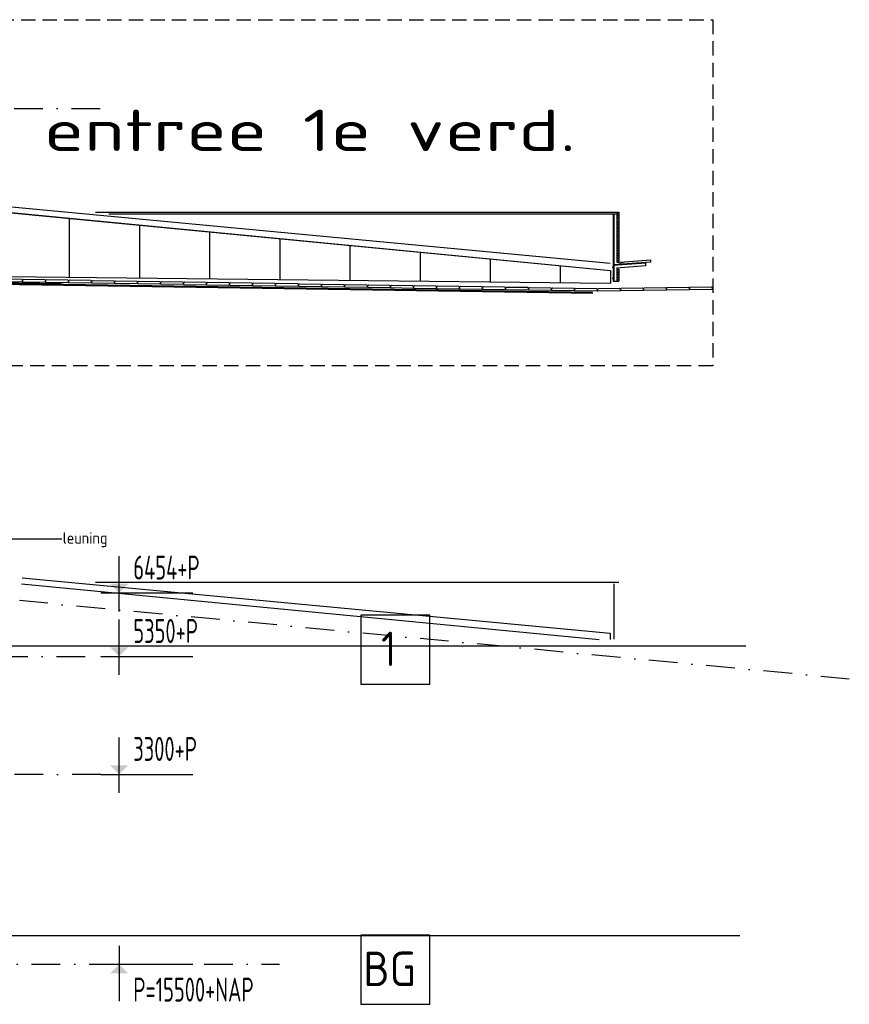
# Model space of a CAD drawing. Extents: x 45255 to 166574, y 102070 to 129901.
# Tile 21 of 21: x 152143 to 166574, y 107390 to 124506. Entities that reach past the tile are written whole.
import ezdxf
from ezdxf.enums import TextEntityAlignment as Align

# ---------------------------------------------------------------- set-up
doc = ezdxf.new("R2010")
doc.units = 0
doc.header["$LTSCALE"] = 1000
doc.header["$MEASUREMENT"] = 0
doc.linetypes.add('DASHDOT', pattern=[1, 0.5, -0.25, 0, -0.25])
doc.linetypes.add('HIDDEN', pattern=[0.375, 0.25, -0.125])
for name, color, linetype in [('B02', 7, 'CONTINUOUS'), ('B03', 7, 'CONTINUOUS'), ('B06', 7, 'CONTINUOUS'), ('B20', 7, 'CONTINUOUS')]:
    doc.layers.add(name, color=color, linetype=linetype)
doc.styles.add('TXT', font='isocp.shx')

msp = doc.modelspace()

# ---------------------------------------------------------------- linework, layer by layer
at = {"layer": 'B02', "color": 8, "linetype": 'DASHDOT'}
for p, q in [((166574, 113044), (47927, 124249)), ((124041, 122962), (153553, 122962)), ((48772, 113437), (153553, 113437)), ((153553, 111387), (131197, 111387)), ((48772, 108587), (153553, 108587)), ((45339, 108087), (156665, 108087))]:
    msp.add_line(p, q, dxfattribs=at)
at = {"layer": 'B02', "color": 8, "linetype": 'Continuous'}
for points in [[(158078, 112953), (159278, 112953), (159278, 114153), (158078, 114153)], [(158078, 107390), (159278, 107390), (159278, 108590), (158078, 108590)]]:
    msp.add_lwpolyline(points, close=True, dxfattribs=at)
at = {"layer": 'B03', "color": 8, "linetype": 'Continuous'}
for p, q in [((124755, 123781), (162418, 120145)), ((124920, 123793), (162414, 120276)), ((144482, 121878), (162418, 120145)), ((153012, 120024), (153012, 121054)), ((153461, 121162), (162562, 121162)), ((153692, 121132), (162562, 121132)), ((162472, 121132), (162478, 121132)), ((162472, 119963), (162472, 121132)), ((162478, 121132), (162478, 119963)), ((162532, 121162), (162562, 121162)), ((162532, 121162), (162562, 121162)), ((162532, 121162), (162562, 121162)), ((162532, 121162), (162532, 120292)), ((162532, 121132), (162562, 121132)), ((162532, 121102), (162562, 121102)), ((162532, 121072), (162562, 121072)), ((162532, 121042), (162562, 121042)), ((162532, 121012), (162562, 121012)), ((162562, 121162), (162562, 120292)), ((154232, 120012), (154232, 120927)), ((162532, 120982), (162562, 120982)), ((162532, 120952), (162562, 120952)), ((162532, 120922), (162562, 120922)), ((162532, 120892), (162562, 120892)), ((162532, 120862), (162562, 120862)), ((155452, 119998), (155452, 120821)), ((156672, 119986), (156672, 120702)), ((162532, 120832), (162562, 120832)), ((162532, 120802), (162562, 120802)), ((162532, 120772), (162562, 120772)), ((162532, 120742), (162562, 120742)), ((162532, 120712), (162562, 120712)), ((162532, 120682), (162562, 120682)), ((157892, 119969), (157892, 120583)), ((162532, 120652), (162562, 120652)), ((162532, 120622), (162562, 120622)), ((162532, 120592), (162562, 120592)), ((162532, 120562), (162562, 120562)), ((162532, 120532), (162562, 120532)), ((162532, 120502), (162562, 120502)), ((159112, 119957), (159112, 120468)), ((160332, 119940), (160332, 120346)), ((162532, 120472), (162562, 120472)), ((162532, 120442), (162562, 120442)), ((162532, 120412), (162562, 120412)), ((162532, 120382), (162562, 120382)), ((162532, 120352), (162562, 120352)), ((162587, 120292), (163115, 120332)), ((163115, 120332), (163118, 120292)), ((161552, 119930), (161552, 120228)), ((162490, 120196), (162450, 120196)), ((163036, 120286), (162468, 120243)), ((163036, 120276), (162468, 120233)), ((162468, 120243), (162468, 119962)), ((162479, 120230), (162479, 119959)), ((163029, 120226), (162527, 120188)), ((162528, 120186), (162528, 119962)), ((162532, 120322), (162562, 120322)), ((162532, 120292), (162562, 120292)), ((162532, 120172), (162562, 120172)), ((162532, 120172), (162532, 119962)), ((162562, 120172), (162562, 119962)), ((162590, 120252), (162587, 120292)), ((163118, 120292), (162590, 120252)), ((162608, 120292), (162638, 120292)), ((162608, 120262), (162638, 120262)), ((163029, 120285), (163029, 120225)), ((151810, 120001), (152179, 119995)), ((162418, 119919), (151901, 120036)), ((152179, 119995), (152188, 119985)), ((152188, 119985), (152188, 119945)), ((152199, 119944), (152200, 119984)), ((152200, 119984), (152210, 119994)), ((152210, 119994), (152579, 119988)), ((152579, 119988), (152588, 119978)), ((152600, 119978), (152610, 119988)), ((152610, 119988), (152979, 119982)), ((162418, 120145), (162418, 119919)), ((162488, 120008), (162447, 120008)), ((162532, 120142), (162562, 120142)), ((162532, 120112), (162562, 120112)), ((162532, 120082), (162562, 120082)), ((162532, 120052), (162562, 120052)), ((162532, 120022), (162562, 120022)), ((162532, 119992), (162562, 119992)), ((150940, 119938), (162106, 119770)), ((150940, 119918), (162115, 119750)), ((151658, 119937), (152863, 119919)), ((152188, 119945), (151799, 119951)), ((152588, 119938), (152199, 119944)), ((152588, 119978), (152588, 119938)), ((152599, 119938), (152600, 119978)), ((152988, 119932), (152599, 119938)), ((152979, 119982), (152988, 119972)), ((152988, 119972), (152988, 119932)), ((152999, 119932), (153000, 119972)), ((153388, 119925), (152999, 119932)), ((153000, 119972), (153010, 119981)), ((153010, 119981), (153378, 119976)), ((153378, 119976), (153388, 119965)), ((153388, 119965), (153388, 119925)), ((153399, 119925), (153400, 119965)), ((153787, 119919), (153399, 119925)), ((153400, 119965), (153410, 119975)), ((153410, 119975), (153778, 119969)), ((153778, 119969), (153788, 119959)), ((153788, 119959), (153787, 119919)), ((153799, 119919), (153800, 119959)), ((154187, 119913), (153799, 119919)), ((153800, 119959), (153810, 119969)), ((153810, 119969), (154178, 119963)), ((154178, 119963), (154188, 119953)), ((154188, 119953), (154187, 119913)), ((154199, 119912), (154200, 119952)), ((154587, 119906), (154199, 119912)), ((154200, 119952), (154210, 119962)), ((154210, 119962), (154578, 119956)), ((154578, 119956), (154588, 119946)), ((154588, 119946), (154587, 119906)), ((154599, 119906), (154600, 119946)), ((154987, 119900), (154599, 119906)), ((154600, 119946), (154610, 119956)), ((154610, 119956), (154978, 119950)), ((154978, 119950), (154988, 119940)), ((154988, 119940), (154987, 119900)), ((154999, 119899), (155000, 119939)), ((155387, 119893), (154999, 119899)), ((155000, 119939), (155010, 119949)), ((155010, 119949), (155378, 119943)), ((155378, 119943), (155388, 119933)), ((155388, 119933), (155387, 119893)), ((155399, 119893), (155400, 119933)), ((155787, 119887), (155399, 119893)), ((155400, 119933), (155410, 119943)), ((155410, 119943), (155778, 119937)), ((155778, 119937), (155788, 119927)), ((155788, 119927), (155787, 119887)), ((155799, 119927), (155810, 119936)), ((155799, 119887), (155799, 119927)), ((156187, 119880), (155799, 119887)), ((155810, 119936), (156178, 119931)), ((156178, 119931), (156188, 119920)), ((156188, 119920), (156187, 119880)), ((156199, 119920), (156210, 119930)), ((156199, 119880), (156199, 119920)), ((156587, 119874), (156199, 119880)), ((156210, 119930), (156578, 119924)), ((156578, 119924), (156588, 119914)), ((156588, 119914), (156587, 119874)), ((156599, 119914), (156610, 119924)), ((156599, 119874), (156599, 119914)), ((156987, 119868), (156599, 119874)), ((156610, 119924), (156978, 119918)), ((156978, 119918), (156988, 119908)), ((156988, 119908), (156987, 119868)), ((156999, 119907), (157010, 119917)), ((156999, 119867), (156999, 119907)), ((157387, 119861), (156999, 119867)), ((157010, 119917), (157378, 119911)), ((157378, 119911), (157388, 119901)), ((157388, 119901), (157387, 119861)), ((157398, 119861), (157399, 119901)), ((157787, 119855), (157398, 119861)), ((157399, 119901), (157409, 119911)), ((157409, 119911), (157778, 119905)), ((157778, 119905), (157788, 119895)), ((157788, 119895), (157787, 119855)), ((157798, 119855), (157799, 119895)), ((158187, 119848), (157798, 119855)), ((157799, 119895), (157809, 119904)), ((157809, 119904), (158178, 119899)), ((158178, 119899), (158188, 119888)), ((158188, 119888), (158187, 119848)), ((158198, 119848), (158199, 119888)), ((158587, 119842), (158198, 119848)), ((158199, 119888), (158209, 119898)), ((158209, 119898), (158578, 119892)), ((158578, 119892), (158588, 119882)), ((158588, 119882), (158587, 119842)), ((158598, 119842), (158599, 119882)), ((158987, 119835), (158598, 119842)), ((158599, 119882), (158609, 119891)), ((158609, 119891), (158978, 119886)), ((158978, 119886), (158988, 119875)), ((158988, 119875), (158987, 119835)), ((158998, 119835), (158999, 119875)), ((159387, 119829), (158998, 119835)), ((158999, 119875), (159009, 119885)), ((159009, 119885), (159378, 119879)), ((159378, 119879), (159388, 119869)), ((159388, 119869), (159387, 119829)), ((159398, 119829), (159399, 119869)), ((159787, 119823), (159398, 119829)), ((159399, 119869), (159409, 119879)), ((159409, 119879), (159778, 119873)), ((159778, 119873), (159788, 119863)), ((159788, 119863), (159787, 119823)), ((159798, 119822), (159799, 119862)), ((160187, 119816), (159798, 119822)), ((159799, 119862), (159809, 119872)), ((159809, 119872), (160178, 119866)), ((160178, 119866), (160187, 119856)), ((160187, 119856), (160187, 119816)), ((160198, 119816), (160199, 119856)), ((160587, 119810), (160198, 119816)), ((160199, 119856), (160209, 119866)), ((160209, 119866), (160578, 119860)), ((160578, 119860), (160587, 119850)), ((160587, 119850), (160587, 119810)), ((160598, 119810), (160599, 119850)), ((160599, 119850), (160609, 119859)), ((160609, 119859), (160978, 119854)), ((160978, 119854), (160987, 119843)), ((160987, 119843), (160987, 119803)), ((160998, 119803), (160999, 119843)), ((160999, 119843), (161009, 119853)), ((161009, 119853), (161378, 119847)), ((161378, 119847), (161387, 119837)), ((161387, 119837), (161387, 119797)), ((161398, 119797), (161399, 119837)), ((161399, 119837), (161409, 119847)), ((161409, 119847), (161777, 119841)), ((161777, 119841), (161787, 119831)), ((161787, 119831), (161787, 119791)), ((161798, 119790), (161799, 119830)), ((161799, 119830), (161809, 119840)), ((161809, 119840), (162177, 119834)), ((162177, 119834), (162187, 119824)), ((162187, 119824), (162186, 119784)), ((162197, 119824), (162207, 119834)), ((162198, 119784), (162197, 119824)), ((162207, 119834), (162576, 119840)), ((162468, 119962), (162528, 119961)), ((162478, 119963), (162472, 119963)), ((162532, 119962), (162562, 119962)), ((162576, 119840), (162586, 119830)), ((162586, 119830), (162586, 119790)), ((162597, 119830), (162607, 119840)), ((162598, 119790), (162597, 119830)), ((162607, 119840), (162976, 119846)), ((162976, 119846), (162986, 119836)), ((162986, 119836), (162986, 119796)), ((162997, 119836), (163007, 119846)), ((162998, 119796), (162997, 119836)), ((163007, 119846), (163376, 119852)), ((163376, 119852), (163386, 119842)), ((163386, 119842), (163386, 119802)), ((163397, 119842), (163407, 119852)), ((163398, 119802), (163397, 119842)), ((163407, 119852), (163776, 119858)), ((163776, 119858), (163786, 119848)), ((163786, 119848), (163786, 119808)), ((163797, 119848), (163807, 119858)), ((163798, 119808), (163797, 119848)), ((164186, 119814), (163798, 119808)), ((163807, 119858), (164175, 119864)), ((164175, 119864), (164186, 119854)), ((164186, 119854), (164186, 119814)), ((160987, 119803), (160598, 119810)), ((161387, 119797), (160998, 119803)), ((161787, 119791), (161398, 119797)), ((162186, 119784), (161798, 119790)), ((162586, 119790), (162198, 119784)), ((162986, 119796), (162598, 119790)), ((163386, 119802), (162998, 119796)), ((163786, 119808), (163398, 119802)), ((152177, 114699), (162220, 113729)), ((153461, 114727), (162562, 114727)), ((162478, 114697), (162478, 113739)), ((164774, 113617), (150903, 113617)), ((143602, 108587), (164667, 108587))]:
    msp.add_line(p, q, dxfattribs=at)
msp.add_lwpolyline([(152187, 114801), (162414, 113841), (162414, 113729)], dxfattribs=at)
at = {"layer": 'B06', "color": 7, "linetype": 'HIDDEN'}
for p, q in [((124041, 124506), (164199, 124506)), ((164199, 124506), (164199, 118486)), ((164199, 118486), (124041, 118486))]:
    msp.add_line(p, q, dxfattribs=at)
at = {"layer": 'B06', "color": 8, "linetype": 'Continuous'}
msp.add_line((152875, 115478), (151863, 115478), dxfattribs=at)
at = {"layer": 'B20', "color": 7, "linetype": 'Continuous'}
for p, q in [((153873, 114221), (153873, 115181)), ((153553, 114541), (155153, 114541)), ((153873, 113117), (153873, 114077)), ((153553, 113437), (155153, 113437)), ((153873, 111067), (153873, 112027)), ((153553, 111387), (155153, 111387)), ((153873, 108407), (153873, 107447)), ((153553, 108087), (155153, 108087))]:
    msp.add_line(p, q, dxfattribs=at)
for points in [[(153873, 114541), (153713, 114701), (154033, 114701)], [(153873, 113437), (153713, 113597), (154033, 113597)], [(153873, 111387), (153713, 111547), (154033, 111547)], [(153873, 108087), (153713, 107927), (154033, 107927)]]:
    msp.add_solid(points, dxfattribs=at)

# ---------------------------------------------------------------- texts
at = {"layer": 'B02', "color": 8, "linetype": 'Continuous', "style": 'TXT'}
for s, p in [('1', (158428, 113269)), ('BG', (158119, 107706))]:
    msp.add_text(s, height=600, dxfattribs=at).set_placement(p)
at = {"layer": 'B06', "color": 7, "linetype": 'Continuous', "style": 'TXT', "width": 1.5}
msp.add_text('entree 1e verd.', height=720, dxfattribs=at).set_placement((152565, 122942), align=Align.TOP_LEFT)
at = {"layer": 'B06', "color": 7, "linetype": 'Continuous', "style": 'TXT'}
msp.add_text('leuning', height=200, dxfattribs=at).set_placement((152891, 115597), align=Align.TOP_LEFT)
at = {"layer": 'B20', "color": 7, "linetype": 'Continuous', "style": 'TXT', "width": 0.692329}
for s, p in [('6454+P      ', (154119, 114774)), ('5350+P      ', (154119, 113671)), ('3300+P      ', (154119, 111621)), ('P=15500+NAP ', (154119, 107437))]:
    msp.add_text(s, height=415.99, dxfattribs=at).set_placement(p)

doc.saveas('drawing.dxf')
